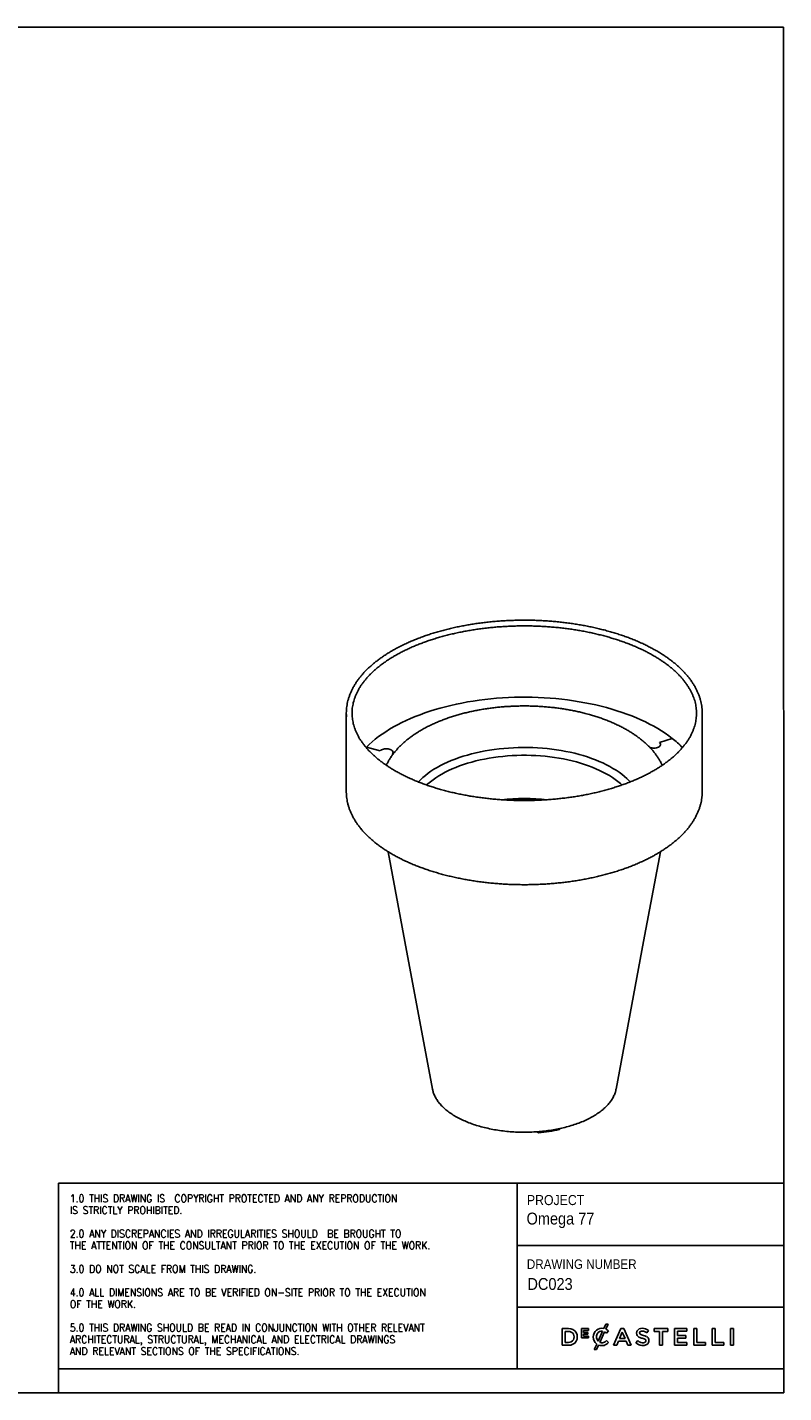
# Model space of a CAD drawing. Header units: millimetres. Extents: x -2 to 3408, y 7 to 2394.
# Tile 2 of 2: x 2086 to 3408, y 7 to 2394. Entities that reach past the tile are written whole.
import ezdxf

# ---------------------------------------------------------------- set-up
doc = ezdxf.new("R2010")
doc.units = ezdxf.units.MM
doc.header["$LTSCALE"] = 8
doc.linetypes.add('SLD-Solido', pattern=[0])
doc.layers.add('NOTE', color=3, linetype='SLD-Solido')
doc.layers.add('SCHIZZI', color=9, linetype='Continuous')
doc.styles.add('SLDTEXTSTYLE0', font='GOTHIC.TTF', dxfattribs={"width": 0.913})
doc.styles.add('SLDTEXTSTYLE1', font='romans__.ttf', dxfattribs={"width": 0.893})

msp = doc.modelspace()

# ---------------------------------------------------------------- linework, layer by layer
for p, q in [((2643.16, 1195.21), (2643.16, 1058.06)), ((3265.16, 1058.06), (3265.16, 1195.21)), ((3212.68, 1151.24), (3190.39, 1143.73)), ((2678.32, 1135.78), (2702.1, 1129.6)), ((2723.52, 1124.03), (2724.9, 1123.67)), ((2979.18, 461.9), (2976.97, 463.65)), ((3017.54, 469.48), (3015.89, 467.52))]:
    msp.add_line(p, q)
at = {"flags": 128}
for points in [[(3212.68, 1151.24), (3206.81, 1155.69), (3200.66, 1160.03), (3194.23, 1164.27), (3187.52, 1168.38), (3180.54, 1172.38), (3173.31, 1176.26), (3165.83, 1180.01), (3158.1, 1183.62), (3150.15, 1187.1), (3141.97, 1190.44), (3133.57, 1193.64), (3124.97, 1196.68), (3116.18, 1199.58), (3107.2, 1202.32), (3098.05, 1204.9), (3088.73, 1207.33), (3079.26, 1209.59), (3069.64, 1211.68), (3059.9, 1213.6), (3050.03, 1215.36), (3040.05, 1216.94), (3029.98, 1218.34), (3019.82, 1219.58), (3009.58, 1220.63), (2999.29, 1221.5), (2988.94, 1222.2), (2978.55, 1222.71), (2968.13, 1223.05), (2957.7, 1223.2), (2947.26, 1223.17), (2936.83, 1222.96), (2926.42, 1222.57), (2916.04, 1221.99), (2905.71, 1221.24), (2895.43, 1220.31), (2885.21, 1219.2), (2875.08, 1217.91), (2865.04, 1216.45), (2855.09, 1214.81), (2845.27, 1213), (2835.56, 1211.02), (2825.99, 1208.87), (2816.57, 1206.56), (2807.3, 1204.09), (2798.2, 1201.45), (2789.28, 1198.66), (2780.55, 1195.72), (2772.02, 1192.62), (2763.69, 1189.38), (2755.58, 1185.99), (2747.7, 1182.47), (2740.05, 1178.81), (2732.65, 1175.02), (2725.5, 1171.1), (2718.61, 1167.07), (2711.99, 1162.91), (2705.65, 1158.64), (2699.59, 1154.26), (2693.82, 1149.78), (2688.35, 1145.21), (2683.18, 1140.54), (2678.32, 1135.78), (2677.71, 1135.16)], [(2723.52, 1124.03), (2724.3, 1125.03), (2724.73, 1126.08), (2724.79, 1127.16), (2724.49, 1128.22), (2723.84, 1129.25), (2722.85, 1130.2), (2721.56, 1131.04), (2720, 1131.76), (2718.22, 1132.33), (2716.28, 1132.73), (2714.23, 1132.95), (2712.14, 1132.98), (2710.07, 1132.83), (2708.08, 1132.49), (2706.24, 1131.98), (2704.59, 1131.31), (2703.2, 1130.51), (2702.1, 1129.6)], [(2702.1, 1129.6), (2703.2, 1130.51), (2704.6, 1131.31), (2706.24, 1131.97), (2708.08, 1132.48), (2710.07, 1132.82), (2712.13, 1132.97), (2714.22, 1132.94), (2716.27, 1132.72), (2718.21, 1132.32), (2719.98, 1131.75), (2721.54, 1131.03), (2722.83, 1130.19), (2723.82, 1129.24), (2724.48, 1128.22), (2724.78, 1127.15), (2724.72, 1126.08), (2724.29, 1125.03), (2723.52, 1124.03)], [(2769.05, 1075.09), (2769.06, 1075.11), (2772.86, 1079.01), (2776.97, 1082.82), (2781.38, 1086.55), (2786.08, 1090.18), (2791.08, 1093.7), (2796.35, 1097.12), (2801.89, 1100.42), (2807.69, 1103.6), (2813.75, 1106.66), (2820.04, 1109.58), (2826.56, 1112.37), (2833.3, 1115.01), (2840.25, 1117.51), (2847.39, 1119.86), (2854.71, 1122.06), (2862.2, 1124.1), (2869.85, 1125.97), (2877.65, 1127.68), (2885.57, 1129.23), (2893.61, 1130.6), (2901.76, 1131.81), (2909.99, 1132.83), (2918.3, 1133.69), (2926.67, 1134.36), (2935.09, 1134.86), (2943.54, 1135.17), (2952.01, 1135.31), (2960.49, 1135.26), (2968.95, 1135.04), (2977.39, 1134.64), (2985.78, 1134.05), (2994.13, 1133.29), (3002.4, 1132.35), (3010.59, 1131.24), (3018.69, 1129.95), (3026.68, 1128.49), (3034.54, 1126.86), (3042.26, 1125.07), (3049.84, 1123.11)], [(3049.84, 1123.11), (3057.25, 1121), (3064.48, 1118.72), (3071.53, 1116.3), (3078.37, 1113.73), (3085.01, 1111.01), (3091.42, 1108.16), (3097.59, 1105.17), (3103.52, 1102.05), (3109.2, 1098.81), (3114.61, 1095.45), (3119.74, 1091.98), (3124.6, 1088.4), (3129.16, 1084.73), (3133.42, 1080.96), (3137.38, 1077.1), (3139.28, 1075.1)], [(3173.51, 1135.26), (3174.94, 1134.82), (3176.88, 1134.42), (3178.93, 1134.2), (3181.02, 1134.17), (3183.09, 1134.32), (3185.08, 1134.66), (3186.92, 1135.17), (3188.57, 1135.84), (3189.96, 1136.64), (3191.06, 1137.56), (3191.84, 1138.56), (3192.27, 1139.61), (3192.33, 1140.69), (3192.03, 1141.75), (3191.38, 1142.78), (3190.39, 1143.73)], [(3190.39, 1143.73), (3191.37, 1142.78), (3192.02, 1141.76), (3192.32, 1140.69), (3192.25, 1139.62), (3191.82, 1138.56), (3191.05, 1137.56), (3189.94, 1136.65), (3188.55, 1135.85), (3186.91, 1135.18), (3185.07, 1134.67), (3183.09, 1134.34), (3181.02, 1134.18), (3178.93, 1134.21), (3176.88, 1134.43), (3174.94, 1134.83), (3173.58, 1135.24)], [(2783.47, 1069.72), (2785.72, 1071.76), (2790.04, 1075.4), (2794.66, 1078.93), (2799.56, 1082.37), (2804.75, 1085.69), (2810.2, 1088.9), (2815.91, 1091.99), (2821.87, 1094.95), (2828.07, 1097.77), (2834.5, 1100.46), (2841.14, 1103), (2847.99, 1105.4), (2855.02, 1107.64), (2862.24, 1109.73), (2869.62, 1111.66), (2877.15, 1113.43), (2884.83, 1115.03), (2892.62, 1116.46), (2900.53, 1117.72), (2908.54, 1118.8), (2916.63, 1119.71), (2924.78, 1120.45), (2932.99, 1121), (2941.24, 1121.37), (2949.5, 1121.56), (2957.78, 1121.58), (2966.05, 1121.41), (2974.3, 1121.06), (2982.52, 1120.53), (2990.68, 1119.82), (2998.78, 1118.93), (3006.79, 1117.87), (3014.71, 1116.63), (3022.53, 1115.22), (3030.22, 1113.64), (3037.77, 1111.89), (3045.17, 1109.98)], [(3045.17, 1109.98), (3052.41, 1107.92), (3059.47, 1105.69), (3066.34, 1103.31), (3073.01, 1100.79), (3079.46, 1098.12), (3085.69, 1095.31), (3091.68, 1092.37), (3097.43, 1089.3), (3102.91, 1086.1), (3108.13, 1082.79), (3113.07, 1079.37), (3117.72, 1075.85), (3122.08, 1072.22), (3124.86, 1069.72)], [(2643.16, 1058.06), (2643.32, 1053.07), (2643.43, 1051.43)], [(3264.9, 1051.44), (3265.11, 1054.98), (3265.16, 1058.06)], [(2716.33, 953.02), (2745.66, 795.86), (2793.84, 537.78)], [(3114.49, 537.79), (3162.67, 795.87), (3192, 953.02)]]:
    msp.add_lwpolyline(points, dxfattribs=at)
for centre, radius, start, end in [((2725.8, 1195.21), 82.64, 175.31002, 184.60666), ((3182.55, 1195.21), 82.61, 355.39916, 4.68778), ((3102.8, 1010.65), 178.43, 44.2311, 51.99255), ((2954.16, 679.9), 366.27, 83.74867, 96.22055), ((2954.16, 679.15), 366.57, 84.17801, 95.77975), ((2956.66, 731.86), 270.9, 274.76774, 282.62881)]:
    msp.add_arc(centre, radius, start, end)
for points, knots in [([(3206.29, 1290.73), (3205.26, 1291.46), (3202.27, 1293.6), (3197.13, 1297.06), (3190.79, 1301.06), (3184.22, 1304.95), (3177.41, 1308.73), (3170.37, 1312.39), (3163.12, 1315.92), (3155.65, 1319.34), (3147.98, 1322.62), (3140.12, 1325.77), (3132.07, 1328.79), (3123.84, 1331.68), (3115.44, 1334.42), (3106.88, 1337.03), (3098.16, 1339.48), (3089.3, 1341.8), (3080.3, 1343.96), (3071.18, 1345.97), (3061.94, 1347.83), (3052.59, 1349.54), (3043.14, 1351.09), (3033.6, 1352.48), (3023.98, 1353.72), (3014.3, 1354.79), (3004.55, 1355.71), (2994.75, 1356.46), (2984.91, 1357.05), (2975.04, 1357.47), (2965.14, 1357.74), (2955.24, 1357.84), (2945.34, 1357.77), (2935.44, 1357.55), (2925.57, 1357.15), (2915.72, 1356.6), (2905.91, 1355.88), (2896.15, 1355), (2886.45, 1353.97), (2876.81, 1352.77), (2867.26, 1351.41), (2857.79, 1349.89), (2848.42, 1348.22), (2839.15, 1346.39), (2830.01, 1344.41), (2820.98, 1342.28), (2812.09, 1340), (2803.34, 1337.58), (2794.75, 1335), (2786.31, 1332.29), (2778.05, 1329.44), (2769.96, 1326.45), (2762.05, 1323.32), (2754.34, 1320.07), (2746.83, 1316.68), (2739.53, 1313.17), (2732.45, 1309.54), (2725.59, 1305.79), (2718.96, 1301.92), (2712.56, 1297.94), (2706.42, 1293.86), (2700.52, 1289.67), (2694.88, 1285.37), (2689.5, 1280.98), (2684.4, 1276.5), (2679.57, 1271.93), (2675.02, 1267.28), (2670.75, 1262.55), (2666.78, 1257.75), (2663.11, 1252.88), (2659.73, 1247.95), (2656.66, 1242.96), (2653.9, 1237.92), (2651.45, 1232.84), (2649.31, 1227.72), (2647.49, 1222.57), (2645.98, 1217.39), (2644.79, 1212.19), (2643.93, 1207.15), (2643.62, 1203.84), (2643.47, 1202.27)], [0, 0, 0, 0, 0.0068246, 0.0197823, 0.0327399, 0.0456967, 0.0586522, 0.0716059, 0.0845574, 0.0975063, 0.1104527, 0.1233964, 0.1363373, 0.1492755, 0.1622111, 0.1751442, 0.1880748, 0.2010031, 0.2139292, 0.2268534, 0.2397756, 0.2526961, 0.2656151, 0.2785326, 0.2914489, 0.3043641, 0.3172783, 0.3301917, 0.3431045, 0.3560168, 0.3689287, 0.3818404, 0.3947521, 0.4076638, 0.4205758, 0.433488, 0.4464008, 0.4593142, 0.4722283, 0.4851435, 0.4980597, 0.5109771, 0.523896, 0.5368164, 0.5497386, 0.5626626, 0.5755887, 0.588517, 0.6014476, 0.6143808, 0.6273165, 0.6402551, 0.6531965, 0.6661409, 0.6790883, 0.6920386, 0.7049919, 0.717948, 0.7309067, 0.7438676, 0.7568303, 0.7697941, 0.782758, 0.7957208, 0.8086809, 0.8216367, 0.8345861, 0.8475267, 0.8604559, 0.8733707, 0.8862681, 0.8991449, 0.9119984, 0.9248259, 0.9376257, 0.9503968, 0.9631395, 0.9758553, 0.9885473, 1, 1, 1, 1]), ([(3200.43, 1282.62), (3201.4, 1281.91), (3204.22, 1279.86), (3208.68, 1276.39), (3213.72, 1272.19), (3218.49, 1267.92), (3222.98, 1263.58), (3227.2, 1259.17), (3231.13, 1254.7), (3234.77, 1250.17), (3238.13, 1245.59), (3241.19, 1240.97), (3243.95, 1236.3), (3246.42, 1231.58), (3248.59, 1226.83), (3250.46, 1222.05), (3252.02, 1217.24), (3253.27, 1212.4), (3254.22, 1207.53), (3254.85, 1202.65), (3255.17, 1197.76), (3255.18, 1192.86), (3254.87, 1187.96), (3254.25, 1183.06), (3253.31, 1178.17), (3252.05, 1173.31), (3250.49, 1168.47), (3248.62, 1163.66), (3246.44, 1158.88), (3243.96, 1154.14), (3241.19, 1149.45), (3238.11, 1144.8), (3234.74, 1140.21), (3231.09, 1135.67), (3227.14, 1131.19), (3222.92, 1126.77), (3218.41, 1122.42), (3213.63, 1118.15), (3208.58, 1113.95), (3203.26, 1109.83), (3197.68, 1105.8), (3191.85, 1101.85), (3185.76, 1098), (3179.43, 1094.25), (3172.87, 1090.61), (3166.07, 1087.07), (3159.06, 1083.64), (3151.82, 1080.32), (3144.38, 1077.13), (3136.73, 1074.06), (3128.89, 1071.11), (3120.87, 1068.29), (3112.67, 1065.61), (3104.3, 1063.06), (3095.77, 1060.65), (3087.09, 1058.38), (3078.28, 1056.25), (3069.33, 1054.27), (3060.25, 1052.44), (3051.07, 1050.77), (3041.78, 1049.24), (3032.4, 1047.86), (3022.94, 1046.65), (3013.4, 1045.59), (3003.81, 1044.69), (2994.15, 1043.94), (2984.46, 1043.36), (2974.73, 1042.94), (2964.99, 1042.68), (2955.23, 1042.58), (2945.47, 1042.64), (2935.72, 1042.87), (2925.98, 1043.26), (2916.28, 1043.8), (2906.62, 1044.51), (2897.01, 1045.38), (2887.46, 1046.4), (2877.98, 1047.59), (2868.58, 1048.93), (2859.27, 1050.42), (2850.06, 1052.07), (2840.96, 1053.86), (2831.98, 1055.81), (2823.13, 1057.91), (2814.42, 1060.14), (2805.86, 1062.52), (2797.46, 1065.04), (2789.22, 1067.7), (2781.16, 1070.49), (2773.27, 1073.41), (2765.59, 1076.46), (2758.1, 1079.62), (2750.81, 1082.91), (2743.75, 1086.32), (2736.9, 1089.84), (2730.29, 1093.46), (2723.91, 1097.19), (2717.77, 1101.01), (2711.89, 1104.94), (2706.26, 1108.95), (2700.89, 1113.05), (2695.78, 1117.22), (2690.95, 1121.48), (2686.39, 1125.81), (2682.11, 1130.2), (2678.11, 1134.65), (2674.4, 1139.17), (2670.97, 1143.73), (2667.84, 1148.35), (2665.01, 1153.01), (2662.47, 1157.71), (2660.23, 1162.45), (2658.29, 1167.23), (2656.65, 1172.04), (2655.33, 1176.87), (2654.31, 1181.73), (2653.6, 1186.6), (2653.2, 1191.5), (2653.12, 1196.4), (2653.36, 1201.3), (2653.91, 1206.2), (2654.77, 1211.09), (2655.95, 1215.96), (2657.44, 1220.8), (2659.24, 1225.62), (2661.34, 1230.41), (2663.75, 1235.15), (2666.46, 1239.86), (2669.46, 1244.52), (2672.76, 1249.12), (2676.35, 1253.68), (2680.22, 1258.17), (2684.38, 1262.6), (2688.82, 1266.97), (2693.54, 1271.26), (2698.53, 1275.48), (2703.78, 1279.62), (2709.3, 1283.67), (2715.07, 1287.64), (2721.1, 1291.51), (2727.37, 1295.28), (2733.88, 1298.95), (2740.62, 1302.52), (2747.59, 1305.98), (2754.77, 1309.32), (2762.17, 1312.54), (2769.76, 1315.64), (2777.56, 1318.62), (2785.54, 1321.47), (2793.7, 1324.19), (2802.03, 1326.77), (2810.52, 1329.21), (2819.16, 1331.51), (2827.95, 1333.67), (2836.87, 1335.69), (2845.91, 1337.55), (2855.07, 1339.27), (2864.33, 1340.83), (2873.69, 1342.24), (2883.13, 1343.5), (2892.65, 1344.59), (2902.24, 1345.53), (2911.88, 1346.31), (2921.56, 1346.93), (2931.28, 1347.39), (2941.02, 1347.69), (2950.78, 1347.83), (2960.54, 1347.8), (2970.3, 1347.62), (2980.03, 1347.27), (2989.74, 1346.76), (2999.42, 1346.09), (3009.04, 1345.26), (3018.61, 1344.27), (3028.11, 1343.13), (3037.53, 1341.82), (3046.86, 1340.37), (3056.09, 1338.76), (3065.22, 1336.99), (3074.22, 1335.08), (3083.1, 1333.02), (3091.85, 1330.82), (3100.45, 1328.47), (3108.89, 1325.99), (3117.17, 1323.36), (3125.27, 1320.6), (3133.2, 1317.71), (3140.93, 1314.7), (3148.47, 1311.56), (3155.8, 1308.3), (3162.92, 1304.92), (3169.82, 1301.43), (3176.49, 1297.83), (3182.93, 1294.13), (3189.12, 1290.32), (3194.97, 1286.49), (3198.64, 1283.89), (3200.43, 1282.62)], [0, 0, 0, 0, 0.0026898, 0.0078023, 0.0129149, 0.0180282, 0.023143, 0.02826, 0.0333803, 0.0385049, 0.0436351, 0.0487723, 0.0539181, 0.059074, 0.0642415, 0.0694218, 0.0746159, 0.079824, 0.0850458, 0.0902798, 0.0955239, 0.1007748, 0.1060288, 0.1112804, 0.1165257, 0.1217615, 0.1269853, 0.1321958, 0.1373925, 0.1425755, 0.1477458, 0.1529046, 0.1580533, 0.1631935, 0.1683267, 0.1734542, 0.1785774, 0.1836973, 0.1888148, 0.1939309, 0.1990461, 0.204161, 0.2092759, 0.2143911, 0.219507, 0.2246236, 0.2297411, 0.2348598, 0.2399795, 0.2451003, 0.2502223, 0.2553455, 0.2604697, 0.265595, 0.2707213, 0.2758486, 0.2809768, 0.2861058, 0.2912357, 0.2963662, 0.3014975, 0.3066293, 0.3117616, 0.3168945, 0.3220277, 0.3271613, 0.3322951, 0.3374292, 0.3425635, 0.3476979, 0.3528323, 0.3579666, 0.3631009, 0.3682351, 0.373369, 0.3785026, 0.3836359, 0.3887688, 0.3939012, 0.3990331, 0.4041644, 0.409295, 0.414425, 0.4195541, 0.4246824, 0.4298097, 0.4349361, 0.4400614, 0.4451857, 0.4503088, 0.4554306, 0.4605513, 0.4656707, 0.4707889, 0.4759059, 0.4810217, 0.4861364, 0.4912502, 0.4963632, 0.5014757, 0.506588, 0.5117005, 0.5168136, 0.521928, 0.5270444, 0.5321638, 0.5372872, 0.5424159, 0.5475514, 0.552695, 0.5578483, 0.5630129, 0.5681901, 0.5733809, 0.5785857, 0.5838043, 0.5890356, 0.5942776, 0.5995272, 0.6047808, 0.6100334, 0.6152805, 0.6205188, 0.6257456, 0.6309594, 0.6361593, 0.6413455, 0.6465188, 0.6516801, 0.6568311, 0.6619732, 0.6671079, 0.6722366, 0.6773607, 0.6824813, 0.6875994, 0.6927157, 0.6978311, 0.702946, 0.7080609, 0.713176, 0.7182916, 0.7234081, 0.7285254, 0.7336437, 0.7387632, 0.7438838, 0.7490055, 0.7541284, 0.7592523, 0.7643774, 0.7695035, 0.7746305, 0.7797585, 0.7848874, 0.790017, 0.7951474, 0.8002785, 0.8054102, 0.8105424, 0.8156751, 0.8208083, 0.8259418, 0.8310756, 0.8362096, 0.8413439, 0.8464782, 0.8516126, 0.856747, 0.8618813, 0.8670155, 0.8721495, 0.8772832, 0.8824165, 0.8875495, 0.8926821, 0.8978141, 0.9029455, 0.9080763, 0.9132064, 0.9183358, 0.9234643, 0.9285918, 0.9337184, 0.938844, 0.9439685, 0.9490919, 0.9542141, 0.959335, 0.9644548, 0.9695732, 0.9746905, 0.9798065, 0.9849215, 0.9900355, 0.9951486, 1, 1, 1, 1]), ([(3264.87, 1202.26), (3264.87, 1202.33), (3264.77, 1204.14), (3264.29, 1207.68), (3263.41, 1212.87), (3262.17, 1218.05), (3260.64, 1223.2), (3258.78, 1228.32), (3256.62, 1233.41), (3254.15, 1238.47), (3251.36, 1243.48), (3248.28, 1248.44), (3244.89, 1253.34), (3241.2, 1258.19), (3237.21, 1262.97), (3232.93, 1267.68), (3228.37, 1272.32), (3223.52, 1276.87), (3218.4, 1281.34), (3213.1, 1285.64), (3209.01, 1288.75), (3206.73, 1290.41), (3206.29, 1290.73)], [0, 0, 0, 0, 0.00218762, 0.05635608, 0.11055735, 0.16481795, 0.21916067, 0.27360332, 0.32815812, 0.38283151, 0.4376245, 0.49253333, 0.54755043, 0.60266551, 0.65786659, 0.71314095, 0.76847589, 0.82385935, 0.87928025, 0.93472875, 0.98730515, 1, 1, 1, 1]), ([(3195.26, 1104.2), (3195.06, 1104.64), (3194.1, 1106.78), (3192.08, 1110.53), (3189.19, 1115.46), (3185.97, 1120.32), (3182.43, 1125.12), (3178.59, 1129.83), (3174.43, 1134.47), (3169.98, 1139), (3165.23, 1143.44), (3160.19, 1147.77), (3154.87, 1151.97), (3149.29, 1156.05), (3143.46, 1160), (3137.37, 1163.81), (3131.06, 1167.47), (3124.53, 1170.99), (3117.79, 1174.36), (3110.85, 1177.58), (3103.72, 1180.64), (3096.41, 1183.54), (3088.94, 1186.29), (3081.3, 1188.88), (3073.66, 1191.26), (3068.19, 1192.83), (3063.94, 1193.99), (3059.52, 1195.17), (3052.67, 1196.86), (3044.43, 1198.7), (3036.09, 1200.37), (3027.65, 1201.88), (3019.13, 1203.22), (3010.53, 1204.4), (3001.86, 1205.41), (2993.15, 1206.24), (2984.38, 1206.91), (2975.58, 1207.41), (2966.76, 1207.74), (2957.92, 1207.89), (2949.08, 1207.88), (2940.24, 1207.7), (2931.42, 1207.34), (2922.63, 1206.82), (2913.87, 1206.13), (2905.16, 1205.27), (2896.51, 1204.23), (2887.93, 1203.04), (2879.42, 1201.67), (2871.01, 1200.14), (2862.68, 1198.44), (2854.47, 1196.57), (2846.37, 1194.55), (2838.39, 1192.36), (2830.56, 1190), (2822.86, 1187.49), (2815.32, 1184.82), (2807.93, 1181.99), (2800.72, 1179), (2793.69, 1175.85), (2786.85, 1172.55), (2780.21, 1169.09), (2773.78, 1165.48), (2767.57, 1161.72), (2761.58, 1157.81), (2755.84, 1153.76), (2750.35, 1149.56), (2745.13, 1145.22), (2740.18, 1140.76), (2735.52, 1136.17), (2731.16, 1131.46), (2727.11, 1126.65), (2723.37, 1121.75), (2719.96, 1116.77), (2716.9, 1111.71), (2714.6, 1107.52), (2713.44, 1104.98), (2713.08, 1104.19)], [0, 0, 0, 0, 0.0033399, 0.016161, 0.0291268, 0.0422431, 0.0555108, 0.0689258, 0.0824792, 0.0961578, 0.1099455, 0.123824, 0.1377748, 0.1517796, 0.1658216, 0.1798862, 0.1939609, 0.2080335, 0.2220965, 0.2361447, 0.2501747, 0.2641841, 0.2781718, 0.2921374, 0.306081, 0.3192646, 0.3209707, 0.328326, 0.3422159, 0.3560879, 0.369943, 0.3837827, 0.3976087, 0.4114224, 0.4252256, 0.4390197, 0.4528065, 0.4665875, 0.4803643, 0.4941385, 0.5079117, 0.5216853, 0.5354605, 0.5492389, 0.5630221, 0.5768116, 0.5906092, 0.6044163, 0.6182348, 0.6320662, 0.6459123, 0.6597747, 0.6736552, 0.6875552, 0.7014765, 0.7154204, 0.7293881, 0.7433807, 0.7573987, 0.7714423, 0.7855108, 0.7996026, 0.8137152, 0.8278441, 0.8419835, 0.8561229, 0.8702498, 0.88435, 0.898407, 0.9124019, 0.9263145, 0.9401245, 0.9538127, 0.9673626, 0.9807617, 0.9940025, 1, 1, 1, 1]), ([(2643.48, 1051.13), (2643.53, 1050.41), (2643.7, 1047.95), (2644.31, 1043.76), (2645.32, 1038.58), (2646.66, 1033.41), (2648.31, 1028.27), (2650.27, 1023.16), (2652.54, 1018.08), (2655.13, 1013.04), (2658.02, 1008.05), (2661.21, 1003.1), (2664.71, 998.22), (2668.5, 993.39), (2672.59, 988.63), (2676.97, 983.95), (2681.63, 979.34), (2686.57, 974.82), (2691.79, 970.38), (2697.28, 966.04), (2703.02, 961.79), (2709.03, 957.65), (2715.28, 953.61), (2721.77, 949.68), (2728.5, 945.86), (2735.46, 942.16), (2742.64, 938.58), (2750.03, 935.12), (2757.63, 931.79), (2765.42, 928.59), (2773.41, 925.52), (2781.57, 922.59), (2789.91, 919.8), (2798.42, 917.15), (2807.08, 914.64), (2815.9, 912.27), (2824.85, 910.06), (2833.93, 907.99), (2843.13, 906.08), (2852.44, 904.31), (2861.85, 902.71), (2871.36, 901.26), (2880.95, 899.97), (2890.62, 898.84), (2900.35, 897.87), (2910.13, 897.06), (2919.96, 896.41), (2929.82, 895.93), (2939.7, 895.61), (2949.6, 895.45), (2959.51, 895.46), (2969.41, 895.63), (2979.29, 895.96), (2989.15, 896.46), (2998.97, 897.12), (3008.75, 897.94), (3018.48, 898.92), (3028.13, 900.07), (3037.72, 901.37), (3047.22, 902.83), (3056.62, 904.45), (3065.93, 906.22), (3075.12, 908.15), (3084.19, 910.22), (3093.13, 912.45), (3101.92, 914.83), (3110.57, 917.35), (3119.07, 920.01), (3127.39, 922.81), (3135.55, 925.76), (3143.52, 928.83), (3151.3, 932.04), (3158.88, 935.38), (3166.25, 938.85), (3173.41, 942.44), (3180.35, 946.15), (3187.07, 949.98), (3193.54, 953.92), (3199.78, 957.97), (3205.76, 962.12), (3211.5, 966.38), (3216.97, 970.73), (3222.17, 975.18), (3227.1, 979.72), (3231.75, 984.34), (3236.11, 989.05), (3240.18, 993.83), (3243.96, 998.67), (3247.45, 1003.58), (3250.62, 1008.55), (3253.49, 1013.58), (3256.05, 1018.64), (3258.3, 1023.75), (3260.24, 1028.89), (3261.85, 1034.06), (3263.16, 1039.25), (3264.13, 1044.45), (3264.69, 1048.42), (3264.82, 1050.65), (3264.85, 1051.14)], [0, 0, 0, 0, 0.00425393, 0.01450531, 0.02476474, 0.035037, 0.0453261, 0.05563504, 0.06596576, 0.0763191, 0.08669492, 0.09709222, 0.10750937, 0.11794429, 0.12839465, 0.13885802, 0.14933203, 0.15981446, 0.17030329, 0.18079675, 0.19129332, 0.20179171, 0.21229088, 0.22278977, 0.23328776, 0.24378439, 0.25427931, 0.2647723, 0.27526319, 0.28575191, 0.29623843, 0.30672274, 0.3172049, 0.32768497, 0.33816303, 0.34863918, 0.35911353, 0.3695862, 0.38005731, 0.39052698, 0.40099534, 0.4114625, 0.42192861, 0.43239378, 0.44285813, 0.45332179, 0.46378489, 0.47424754, 0.48470986, 0.49517197, 0.505634, 0.51609606, 0.52655823, 0.53702062, 0.54748337, 0.5579466, 0.56841041, 0.57887494, 0.58934032, 0.59980666, 0.6102741, 0.62074276, 0.63121277, 0.64168427, 0.65215737, 0.66263222, 0.67310893, 0.68358763, 0.69406844, 0.70455145, 0.71503676, 0.72552443, 0.73601452, 0.74650704, 0.75700196, 0.7674992, 0.77799859, 0.78849992, 0.79900283, 0.80950685, 0.82001133, 0.8305152, 0.84101738, 0.85151657, 0.86201119, 0.87249941, 0.88297914, 0.89344809, 0.9039038, 0.91434375, 0.92476552, 0.93516695, 0.94554634, 0.95590267, 0.96623579, 0.97654659, 0.98683705, 0.99711027, 1, 1, 1, 1]), ([(2793.9, 537.78), (2794.28, 535.98), (2795.11, 532.01), (2797.58, 525.97), (2801.04, 519.71), (2805.48, 513.6), (2810.83, 507.69), (2817.07, 502.02), (2824.15, 496.62), (2832.02, 491.51), (2840.66, 486.75), (2849.99, 482.34), (2859.96, 478.33), (2870.52, 474.73), (2881.59, 471.57), (2893.11, 468.87), (2905, 466.64), (2917.2, 464.89), (2929.62, 463.65), (2942.2, 462.91), (2954.85, 462.68), (2967.49, 462.97), (2980.06, 463.76), (2992.46, 465.06), (3004.63, 466.85), (3016.49, 469.14), (3027.96, 471.89), (3038.98, 475.1), (3049.47, 478.74), (3059.38, 482.8), (3068.64, 487.24), (3077.19, 492.05), (3084.99, 497.19), (3091.98, 502.62), (3098.12, 508.32), (3103.37, 514.25), (3107.71, 520.38), (3111.07, 526.66), (3113.36, 532.48), (3114.09, 536.22), (3114.4, 537.79)], [0, 0, 0, 0, 0.0222749, 0.0488941, 0.0755134, 0.1021326, 0.1287518, 0.1553711, 0.1819903, 0.2086096, 0.2352289, 0.2618481, 0.2884674, 0.3150866, 0.3417058, 0.3683251, 0.3949443, 0.4215636, 0.4481828, 0.4748021, 0.5014214, 0.5280406, 0.5546599, 0.5812791, 0.6078983, 0.6345176, 0.6611367, 0.6877561, 0.7143753, 0.7409945, 0.7676138, 0.7942329, 0.8208523, 0.8474715, 0.8740907, 0.90071, 0.9273292, 0.9539485, 0.9805677, 1, 1, 1, 1])]:
    msp.add_open_spline(points, degree=3, knots=knots)
at = {"layer": 'SCHIZZI'}
msp.add_line((3407.38, 2394.09), (-1.88, 2394.09), dxfattribs=at)
at = {"layer": 'SCHIZZI', "color": 7, "true_color": 0xffffff}
for p, q in [((3407.55, 7.5), (3407.38, 2394.09)), ((2139.87, 373.59), (2139.87, 49.08)), ((2139.87, 373.59), (3407.52, 373.59)), ((2941.66, 373.59), (2941.66, 49.08)), ((2941.66, 264.82), (3407.52, 264.82)), ((2941.66, 157), (3407.54, 157)), ((3031.43, 119.66), (3020.47, 119.66)), ((3020.47, 119.66), (3020.47, 90.36)), ((3066.4, 119.46), (3054.14, 119.46)), ((3054.14, 119.46), (3054.14, 103.2)), ((3066.4, 116.28), (3066.4, 119.46)), ((3096.81, 127.44), (3093.29, 119.7)), ((3100.87, 127.44), (3096.81, 127.44)), ((3096.84, 118.58), (3100.87, 127.44)), ((3123.09, 119.87), (3110.2, 90.36)), ((3128, 119.87), (3123.09, 119.87)), ((3128.04, 119.78), (3128, 119.87)), ((3140.89, 90.36), (3128.04, 119.78)), ((3205.13, 119.66), (3181.3, 119.66)), ((3181.3, 119.66), (3181.3, 114.65)), ((3205.13, 114.65), (3205.13, 119.66)), ((3238.23, 119.66), (3216.44, 119.66)), ((3216.44, 119.66), (3216.44, 90.36)), ((3238.23, 114.81), (3238.23, 119.66)), ((3255.8, 119.66), (3250.41, 119.66)), ((3250.41, 119.66), (3250.41, 90.36)), ((3255.8, 95.3), (3255.8, 119.66)), ((3287.66, 119.66), (3282.28, 119.66)), ((3282.28, 119.66), (3282.28, 90.36)), ((3287.66, 95.3), (3287.66, 119.66)), ((3314.43, 119.66), (3314.43, 90.36)), ((3319.81, 119.66), (3314.43, 119.66)), ((3319.81, 90.36), (3319.81, 119.66)), ((3025.86, 95.3), (3025.86, 114.73)), ((3025.86, 114.73), (3031.43, 114.73)), ((3054.14, 103.2), (3066.51, 103.2)), ((3057.69, 112.98), (3057.69, 116.28)), ((3057.69, 116.28), (3066.4, 116.28)), ((3065.35, 112.98), (3057.69, 112.98)), ((3057.69, 109.8), (3065.35, 109.8)), ((3057.69, 106.39), (3057.69, 109.8)), ((3066.51, 106.39), (3057.69, 106.39)), ((3065.35, 109.8), (3065.35, 112.98)), ((3066.51, 103.2), (3066.51, 106.39)), ((3074.69, 104.87), (3074.69, 104.93)), ((3091.12, 115.08), (3083.16, 97.62)), ((3086.27, 95.51), (3094.65, 113.92)), ((3097.88, 111.52), (3101.34, 115.51)), ((3101.55, 95.15), (3098.08, 98.67)), ((3101.34, 115.51), (3101.24, 115.6)), ((3115.74, 90.36), (3118.72, 97.37)), ((3118.72, 97.37), (3132.25, 97.37)), ((3120.71, 102.17), (3125.46, 113.26)), ((3130.26, 102.17), (3120.71, 102.17)), ((3125.46, 113.26), (3130.26, 102.17)), ((3132.25, 97.37), (3135.19, 90.36)), ((3152.58, 98.52), (3149.33, 94.66)), ((3168.17, 112.31), (3171.07, 116.4)), ((3181.3, 114.65), (3190.5, 114.65)), ((3190.5, 114.65), (3190.5, 90.36)), ((3195.93, 90.36), (3195.93, 114.65)), ((3195.93, 114.65), (3205.13, 114.65)), ((3221.83, 107.56), (3221.83, 114.81)), ((3221.83, 114.81), (3238.23, 114.81)), ((3236.37, 107.56), (3221.83, 107.56)), ((3221.83, 102.71), (3236.37, 102.71)), ((3221.83, 95.21), (3221.83, 102.71)), ((3236.37, 102.71), (3236.37, 107.56)), ((3020.47, 90.36), (3031.43, 90.36)), ((3031.43, 95.3), (3025.86, 95.3)), ((3080.86, 92.57), (3076.47, 82.94)), ((3076.47, 82.94), (3080.54, 82.94)), ((3080.54, 82.94), (3084.14, 90.83)), ((3101.45, 95.05), (3101.55, 95.15)), ((3110.2, 90.36), (3115.74, 90.36)), ((3135.19, 90.36), (3140.89, 90.36)), ((3190.5, 90.36), (3195.93, 90.36)), ((3216.44, 90.36), (3238.44, 90.36)), ((3238.44, 95.21), (3221.83, 95.21)), ((3238.44, 90.36), (3238.44, 95.21)), ((3250.41, 90.36), (3271.05, 90.36)), ((3271.05, 95.3), (3255.8, 95.3)), ((3271.05, 90.36), (3271.05, 95.3)), ((3282.28, 90.36), (3302.91, 90.36)), ((3302.91, 95.3), (3287.66, 95.3)), ((3302.91, 90.36), (3302.91, 95.3)), ((3314.43, 90.36), (3319.81, 90.36)), ((2139.87, 49.08), (2139.87, 7.5)), ((2139.87, 49.08), (3407.54, 49.08)), ((-1.88, 7.5), (3407.55, 7.5))]:
    msp.add_line(p, q, dxfattribs=at)
for centre, radius, start, end in [((3032.22, 105.01), 14.67, 266.90157, 93.09843), ((3089.71, 105.1), 15.03, 76.24523, 180.89091), ((3160.34, 107.64), 12.39, 89.50788, 114.63446), ((3160.57, 102.49), 17.53, 72.44471, 90.39732), ((3031.64, 105.01), 9.72, 268.76628, 91.23372), ((3090.04, 104.87), 15.35, 180, 233.25786), ((3091.55, 105.1), 11.24, 153.58432, 221.73663), ((3089.69, 106.02), 9.17, 81.04863, 153.58432), ((3089.88, 104.59), 9.77, 248.28377, 285.8766), ((3088.81, 107.27), 12.65, 287.21436, 317.11848), ((3087.25, 100.61), 15.23, 45.72598, 60.90731), ((3090.31, 104.19), 15.8, 45.71394, 65.58709), ((3159.87, 111.32), 9.44, 162.43966, 192.31941), ((3156.8, 110.48), 6.26, 190.78984, 232.66765), ((3158.59, 111.46), 8.18, 114.63446, 160.64301), ((3162.3, 108.58), 13.99, 225.98856, 252.68232), ((3160.05, 114.74), 11.62, 232.66765, 251.27083), ((3159.01, 111.91), 3.25, 146.85935, 193.31029), ((3158.49, 111.79), 2.72, 193.31029, 230.56735), ((3159.6, 110.94), 4.3, 98.98092, 140.32353), ((3165.4, 128.29), 26.19, 249.70068, 255.51463), ((3161.01, 115.21), 6.97, 232.44778, 252.59774), ((3155.38, 89.5), 13.89, 73.32325, 75.51463), ((3160.44, 105.65), 9.67, 77.54474, 98.98092), ((3169.86, 139.53), 32.84, 250.55867, 257.31246), ((3163.78, 119.27), 17.06, 254.99999, 258.29329), ((3155.4, 78.84), 24.23, 70.27129, 78.29329), ((3159.15, 101.06), 14.43, 51.25781, 76.47292), ((3158.15, 86.19), 21.77, 64.63254, 78.09895), ((3162.34, 100.2), 5.47, 274.6813, 307.58878), ((3160.75, 93.3), 8.82, 58.43436, 71.28416), ((3163.9, 98.29), 2.92, 27.46177, 59.71525), ((3163.81, 98.13), 2.93, 309.48388, 346.59381), ((3159.86, 101.82), 18.39, 52.42183, 70.96437), ((3163.24, 98.27), 3.52, 346.59381, 22.92671), ((3164.52, 98.57), 7.87, 28.77124, 67.85987), ((3162.5, 98.81), 9.6, 338.409, 21.69569), ((3089.72, 105.59), 15.78, 249.30365, 318.58458), ((3161.37, 107.89), 17.89, 227.67997, 255.77334), ((3161.57, 108.67), 18.71, 255.77334, 272.44794), ((3161.63, 106.43), 11.74, 252.68232, 275.6739), ((3162.06, 102.3), 12.32, 271.47111, 299.92604), ((3164.42, 98.2), 7.59, 299.92604, 337.37946)]:
    msp.add_arc(centre, radius, start, end, dxfattribs=at)

# ---------------------------------------------------------------- texts
at = {"layer": 'NOTE', "color": 7, "true_color": 0xffffff, "attachment_point": 1}
for s, insert, char_height, style in [('1.0 THIS DRAWING IS  COPYRIGHT PROTECTED AND ANY REPRODUCTION', (2159.92, 353.69), 13.3051, 'SLDTEXTSTYLE1'), ('PROJECT', (2958.71, 353), 17.601, 'SLDTEXTSTYLE0'), ('IS STRICTLY PROHIBITED.', (2159.92, 333.15), 13.3051, 'SLDTEXTSTYLE1'), ('Omega 77', (2958.16, 322.23), 20.789, 'SLDTEXTSTYLE0'), ('2.0 ANY DISCREPANCIES AND IRREGULARITIES SHOULD  BE BROUGHT TO ', (2159.92, 292.08), 13.3051, 'SLDTEXTSTYLE1'), ('THE ATTENTION OF THE CONSULTANT PRIOR TO THE EXECUTION OF THE WORK.', (2159.92, 271.54), 13.3051, 'SLDTEXTSTYLE1'), ('DRAWING NUMBER', (2958.71, 240.51), 16.6313, 'SLDTEXTSTYLE0'), ('3.0 DO NOT SCALE FROM THIS DRAWING.', (2159.92, 230.47), 13.3051, 'SLDTEXTSTYLE1'), (' DC023', (2952.64, 207.9), 20.789, 'SLDTEXTSTYLE0'), ('4.0 ALL DIMENSIONS ARE TO BE VERIFIED ON-SITE PRIOR TO THE EXECUTION ', (2159.92, 189.4), 13.3051, 'SLDTEXTSTYLE1'), ('OF THE WORK.', (2159.92, 168.87), 13.3051, 'SLDTEXTSTYLE1'), ('5.0 THIS DRAWING SHOULD BE READ IN CONJUNCTION WITH OTHER RELEVANT ', (2159.92, 127.8), 13.3051, 'SLDTEXTSTYLE1'), ('ARCHITECTURAL, STRUCTURAL, MECHANICAL AND ELECTRICAL DRAWINGS ', (2159.92, 107.26), 13.3051, 'SLDTEXTSTYLE1'), ('AND RELEVANT SECTIONS OF THE SPECIFICATIONS.', (2159.92, 86.73), 13.3051, 'SLDTEXTSTYLE1')]:
    msp.add_mtext(s, dxfattribs=dict(at, insert=insert, char_height=char_height, style=style))

doc.saveas('drawing.dxf')
